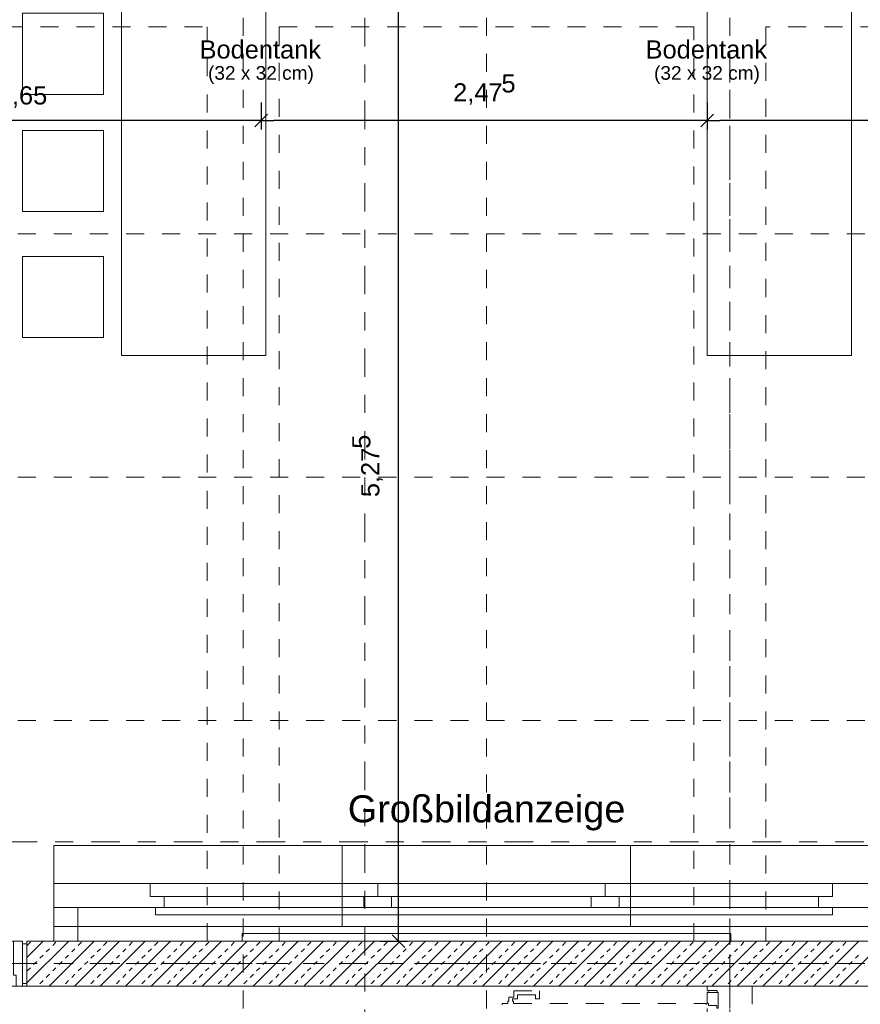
# Model space of a CAD drawing. Header units: metres. Extents: x -45.2 to 14.3, y -31.8 to 10.2.
# Tile 120 of 141: x -9.3 to -4.7, y -13.7 to -8.3. Entities that reach past the tile are written whole.
import ezdxf

# ---------------------------------------------------------------- set-up
doc = ezdxf.new("R2010")
doc.units = ezdxf.units.M
doc.header["$LTSCALE"] = 0.05
for name, pattern in [('Achsen 01', [5.291531, 3.175, -1.058062, 0.352704, -0.705764]), ('gestrichelt - 01', [2, 1, -1]), ('ISO-07 Punktiert', [0.889, 0.127, -0.762]), ('Raster 01', [2, 1, -1]), ('VW-01 Strichlinie kurz', [2, 1, -1])]:
    doc.linetypes.add(name, pattern=pattern)
doc.layers.get('0').update_dxf_attribs({"lineweight": 25})
for name, color, linetype, lineweight in [('013_Beton und Stahlbetonarbeiten-000 Unterzüge', 7, 'ISO-07 Punktiert', 13), ('013_Beton und Stahlbetonarbeiten-340 Innenwände', 7, 'Continuous', 18), ('027_Tischlerarbeiten-340 Innentüren', 7, 'Continuous', 9), ('031_Metallbauarbeiten-340 Innentüren _ Elemente', 7, 'Continuous', 9), ('039_Trockenbauarbeiten-000 Sturz', 7, 'ISO-07 Punktiert', 9), ('053_Niederspannungsanlagen-Bodentanks', 7, 'gestrichelt - 01', 9), ('AV1-Einrichtung Bemaßung', 7, 'Continuous', 9), ('AV1-Schnitt Achsen', 7, 'Achsen 01', 18)]:
    doc.layers.add(name, color=color, linetype=linetype, lineweight=lineweight)
for name, color, linetype, lineweight, true_color in [('ACTES-Einrichtung Aufsicht.', 7, 'Continuous', 9, 0xa6a6a6), ('AV1-Achsen', 1, 'Achsen 01', 18, 0xff0000), ('AV1-Einrichtung', 7, 'Continuous', 9, 0xa6a6a6), ('AV1-Raster', 7, 'Raster 01', 9, 0xa6a6a6)]:
    doc.layers.add(name, color=color, linetype=linetype, lineweight=lineweight, true_color=true_color)
doc.styles.add('Arial', font='arial.ttf')

msp = doc.modelspace()

# ---------------------------------------------------------------- linework, layer by layer
at = {"color": 0, "linetype": 'Continuous', "lineweight": 15}
for p, q in [((-7.9646, -8.7848), (-8.0354, -8.8555)), ((-8.0354, -8.8555), (-7.9646, -8.7848)), ((-5.4896, -8.7848), (-5.5604, -8.8555)), ((-5.5604, -8.8555), (-5.4896, -8.7848)), ((-7.2032, -13.4104), (-7.2739, -13.3396))]:
    msp.add_line(p, q, dxfattribs=at)
at = {"color": 0, "linetype": 'ByBlock', "lineweight": -2}
for p, q in [((-8, -8.8202), (-8.0707, -8.8202)), ((-8, -8.8202), (-7.9293, -8.8202)), ((-5.525, -8.8202), (-5.5957, -8.8202)), ((-5.525, -8.8202), (-5.4543, -8.8202)), ((-7.2386, -13.375), (-7.2386, -13.3043))]:
    msp.add_line(p, q, dxfattribs=at)
at = {"layer": '013_Beton und Stahlbetonarbeiten-000 Unterzüge', "linetype": 'VW-01 Strichlinie kurz'}
for p, q in [((-13.625, -8.3), (-8.3, -8.3)), ((-8.3, -13.375), (-8.3, -8.3)), ((-5.6, -8.3), (-7.9, -8.3)), ((-7.9, -8.3), (-7.9, -13.375)), ((-5.6, -13.375), (-5.6, -8.3)), ((-2.575, -8.3), (-5.2, -8.3)), ((-5.2, -8.3), (-5.2, -13.375)), ((-7.9, -13.375), (-8.3, -13.375)), ((-5.2, -13.375), (-5.6, -13.375))]:
    msp.add_line(p, q, dxfattribs=at)
msp.add_lwpolyline([(-10.65, -13.625), (-10.65, -13.375), (-9.3, -13.375), (-9.3, -13.625)], close=True, dxfattribs=at)
at = {"layer": '013_Beton und Stahlbetonarbeiten-340 Innenwände', "color": 251, "linetype": 'Continuous', "lineweight": 13, "true_color": 0x4c4c4c}
for p, q in [((-9.0682, -13.375), (-9.3, -13.6068)), ((-9.2096, -13.375), (-9.3, -13.4654)), ((-9.2985, -13.3997), (-9.2808, -13.382)), ((-8.9267, -13.375), (-9.1767, -13.625)), ((-9.157, -13.3997), (-9.1394, -13.382)), ((-8.7853, -13.375), (-9.0353, -13.625)), ((-9.0156, -13.3997), (-8.9979, -13.382)), ((-8.6439, -13.375), (-8.8939, -13.625)), ((-8.8742, -13.3997), (-8.8565, -13.382)), ((-8.5025, -13.375), (-8.7525, -13.625)), ((-8.7328, -13.3997), (-8.7151, -13.382)), ((-8.3611, -13.375), (-8.6111, -13.625)), ((-8.5913, -13.3997), (-8.5737, -13.382)), ((-8.2196, -13.375), (-8.4696, -13.625)), ((-8.4499, -13.3997), (-8.4322, -13.382)), ((-8.0782, -13.375), (-8.3282, -13.625)), ((-8.3085, -13.3997), (-8.2908, -13.382)), ((-7.9368, -13.375), (-8.1868, -13.625)), ((-8.1671, -13.3997), (-8.1494, -13.382)), ((-7.7954, -13.375), (-8.0454, -13.625)), ((-8.0257, -13.3997), (-8.008, -13.382)), ((-7.6539, -13.375), (-7.9039, -13.625)), ((-7.8842, -13.3997), (-7.8666, -13.382)), ((-7.5125, -13.375), (-7.7625, -13.625)), ((-7.7428, -13.3997), (-7.7251, -13.382)), ((-7.3711, -13.375), (-7.6211, -13.625)), ((-7.6014, -13.3997), (-7.5837, -13.382)), ((-7.2297, -13.375), (-7.4797, -13.625)), ((-7.46, -13.3997), (-7.4423, -13.382)), ((-7.0883, -13.375), (-7.3383, -13.625)), ((-7.3186, -13.3997), (-7.3009, -13.382)), ((-6.9468, -13.375), (-7.1968, -13.625)), ((-7.1771, -13.3997), (-7.1595, -13.382)), ((-6.8054, -13.375), (-7.0554, -13.625)), ((-7.0357, -13.3997), (-7.018, -13.382)), ((-6.664, -13.375), (-6.914, -13.625)), ((-6.8943, -13.3997), (-6.8766, -13.382)), ((-6.5226, -13.375), (-6.7726, -13.625)), ((-6.7529, -13.3997), (-6.7352, -13.382)), ((-6.3812, -13.375), (-6.6312, -13.625)), ((-6.6114, -13.3997), (-6.5938, -13.382)), ((-6.2397, -13.375), (-6.4897, -13.625)), ((-6.47, -13.3997), (-6.4523, -13.382)), ((-6.0983, -13.375), (-6.3483, -13.625)), ((-6.3286, -13.3997), (-6.3109, -13.382)), ((-5.9569, -13.375), (-6.2069, -13.625)), ((-6.1872, -13.3997), (-6.1695, -13.382)), ((-5.8155, -13.375), (-6.0655, -13.625)), ((-6.0458, -13.3997), (-6.0281, -13.382)), ((-5.674, -13.375), (-5.924, -13.625)), ((-5.9043, -13.3997), (-5.8867, -13.382)), ((-5.5326, -13.375), (-5.7826, -13.625)), ((-5.7629, -13.3997), (-5.7452, -13.382)), ((-5.3912, -13.375), (-5.6412, -13.625)), ((-5.6215, -13.3997), (-5.6038, -13.382)), ((-5.2498, -13.375), (-5.4998, -13.625)), ((-5.4801, -13.3997), (-5.4624, -13.382)), ((-5.1084, -13.375), (-5.3584, -13.625)), ((-5.3387, -13.3997), (-5.321, -13.382)), ((-4.9669, -13.375), (-5.2169, -13.625)), ((-5.1972, -13.3997), (-5.1796, -13.382)), ((-4.8255, -13.375), (-5.0755, -13.625)), ((-5.0558, -13.3997), (-5.0381, -13.382)), ((-4.6841, -13.375), (-4.9341, -13.625)), ((-4.9144, -13.3997), (-4.8967, -13.382)), ((-4.5427, -13.375), (-4.7927, -13.625)), ((-4.773, -13.3997), (-4.7553, -13.382)), ((-9.1924, -13.435), (-9.1747, -13.4174)), ((-9.051, -13.435), (-9.0333, -13.4174)), ((-8.9095, -13.435), (-8.8919, -13.4174)), ((-8.7681, -13.435), (-8.7504, -13.4174)), ((-8.6267, -13.435), (-8.609, -13.4174)), ((-8.4853, -13.435), (-8.4676, -13.4174)), ((-8.3439, -13.435), (-8.3262, -13.4174)), ((-8.2024, -13.435), (-8.1848, -13.4174)), ((-8.061, -13.435), (-8.0433, -13.4174)), ((-7.9196, -13.435), (-7.9019, -13.4174)), ((-7.7782, -13.435), (-7.7605, -13.4174)), ((-7.6368, -13.435), (-7.6191, -13.4174)), ((-7.4953, -13.435), (-7.4777, -13.4174)), ((-7.3539, -13.435), (-7.3362, -13.4174)), ((-7.2125, -13.435), (-7.1948, -13.4174)), ((-7.0711, -13.435), (-7.0534, -13.4174)), ((-6.9296, -13.435), (-6.912, -13.4174)), ((-6.7882, -13.435), (-6.7705, -13.4174)), ((-6.6468, -13.435), (-6.6291, -13.4174)), ((-6.5054, -13.435), (-6.4877, -13.4174)), ((-6.364, -13.435), (-6.3463, -13.4174)), ((-6.2225, -13.435), (-6.2049, -13.4174)), ((-6.0811, -13.435), (-6.0634, -13.4174)), ((-5.9397, -13.435), (-5.922, -13.4174)), ((-5.7983, -13.435), (-5.7806, -13.4174)), ((-5.6569, -13.435), (-5.6392, -13.4174)), ((-5.5154, -13.435), (-5.4978, -13.4174)), ((-5.374, -13.435), (-5.3563, -13.4174)), ((-5.2326, -13.435), (-5.2149, -13.4174)), ((-5.0912, -13.435), (-5.0735, -13.4174)), ((-4.9497, -13.435), (-4.9321, -13.4174)), ((-4.8083, -13.435), (-4.7906, -13.4174)), ((-9.2631, -13.5057), (-9.2454, -13.4881)), ((-9.2277, -13.4704), (-9.2101, -13.4527)), ((-9.1217, -13.5057), (-9.104, -13.4881)), ((-9.0863, -13.4704), (-9.0686, -13.4527)), ((-8.9803, -13.5057), (-8.9626, -13.4881)), ((-8.9449, -13.4704), (-8.9272, -13.4527)), ((-8.8388, -13.5057), (-8.8212, -13.4881)), ((-8.8035, -13.4704), (-8.7858, -13.4527)), ((-8.6974, -13.5057), (-8.6797, -13.4881)), ((-8.6621, -13.4704), (-8.6444, -13.4527)), ((-8.556, -13.5057), (-8.5383, -13.4881)), ((-8.5206, -13.4704), (-8.503, -13.4527)), ((-8.4146, -13.5057), (-8.3969, -13.4881)), ((-8.3792, -13.4704), (-8.3615, -13.4527)), ((-8.2731, -13.5057), (-8.2555, -13.4881)), ((-8.2378, -13.4704), (-8.2201, -13.4527)), ((-8.1317, -13.5057), (-8.1141, -13.4881)), ((-8.0964, -13.4704), (-8.0787, -13.4527)), ((-7.9903, -13.5057), (-7.9726, -13.4881)), ((-7.955, -13.4704), (-7.9373, -13.4527)), ((-7.8489, -13.5057), (-7.8312, -13.4881)), ((-7.8135, -13.4704), (-7.7959, -13.4527)), ((-7.7075, -13.5057), (-7.6898, -13.4881)), ((-7.6721, -13.4704), (-7.6544, -13.4527)), ((-7.566, -13.5057), (-7.5484, -13.4881)), ((-7.5307, -13.4704), (-7.513, -13.4527)), ((-7.4246, -13.5057), (-7.4069, -13.4881)), ((-7.3893, -13.4704), (-7.3716, -13.4527)), ((-7.2832, -13.5057), (-7.2655, -13.4881)), ((-7.2478, -13.4704), (-7.2302, -13.4527)), ((-7.1418, -13.5057), (-7.1241, -13.4881)), ((-7.1064, -13.4704), (-7.0887, -13.4527)), ((-7.0004, -13.5057), (-6.9827, -13.4881)), ((-6.965, -13.4704), (-6.9473, -13.4527)), ((-6.8589, -13.5057), (-6.8413, -13.4881)), ((-6.8236, -13.4704), (-6.8059, -13.4527)), ((-6.7175, -13.5057), (-6.6998, -13.4881)), ((-6.6822, -13.4704), (-6.6645, -13.4527)), ((-6.5761, -13.5057), (-6.5584, -13.4881)), ((-6.5407, -13.4704), (-6.5231, -13.4527)), ((-6.4347, -13.5057), (-6.417, -13.4881)), ((-6.3993, -13.4704), (-6.3816, -13.4527)), ((-6.2933, -13.5057), (-6.2756, -13.4881)), ((-6.2579, -13.4704), (-6.2402, -13.4527)), ((-6.1518, -13.5057), (-6.1342, -13.4881)), ((-6.1165, -13.4704), (-6.0988, -13.4527)), ((-6.0104, -13.5057), (-5.9927, -13.4881)), ((-5.9751, -13.4704), (-5.9574, -13.4527)), ((-5.869, -13.5057), (-5.8513, -13.4881)), ((-5.8336, -13.4704), (-5.816, -13.4527)), ((-5.7276, -13.5057), (-5.7099, -13.4881)), ((-5.6922, -13.4704), (-5.6745, -13.4527)), ((-5.5861, -13.5057), (-5.5685, -13.4881)), ((-5.5508, -13.4704), (-5.5331, -13.4527)), ((-5.4447, -13.5057), (-5.427, -13.4881)), ((-5.4094, -13.4704), (-5.3917, -13.4527)), ((-5.3033, -13.5057), (-5.2856, -13.4881)), ((-5.2679, -13.4704), (-5.2503, -13.4527)), ((-5.1619, -13.5057), (-5.1442, -13.4881)), ((-5.1265, -13.4704), (-5.1088, -13.4527)), ((-5.0205, -13.5057), (-5.0028, -13.4881)), ((-4.9851, -13.4704), (-4.9674, -13.4527)), ((-4.879, -13.5057), (-4.8614, -13.4881)), ((-4.8437, -13.4704), (-4.826, -13.4527)), ((-4.7376, -13.5057), (-4.7199, -13.4881)), ((-4.7023, -13.4704), (-4.6846, -13.4527)), ((-9.2985, -13.5411), (-9.2808, -13.5234)), ((-9.157, -13.5411), (-9.1394, -13.5234)), ((-9.0156, -13.5411), (-8.9979, -13.5234)), ((-8.8742, -13.5411), (-8.8565, -13.5234)), ((-8.7328, -13.5411), (-8.7151, -13.5234)), ((-8.5913, -13.5411), (-8.5737, -13.5234)), ((-8.4499, -13.5411), (-8.4322, -13.5234)), ((-8.3085, -13.5411), (-8.2908, -13.5234)), ((-8.1671, -13.5411), (-8.1494, -13.5234)), ((-8.0257, -13.5411), (-8.008, -13.5234)), ((-7.8842, -13.5411), (-7.8666, -13.5234)), ((-7.7428, -13.5411), (-7.7251, -13.5234)), ((-7.6014, -13.5411), (-7.5837, -13.5234)), ((-7.46, -13.5411), (-7.4423, -13.5234)), ((-7.3186, -13.5411), (-7.3009, -13.5234)), ((-7.1771, -13.5411), (-7.1595, -13.5234)), ((-7.0357, -13.5411), (-7.018, -13.5234)), ((-6.8943, -13.5411), (-6.8766, -13.5234)), ((-6.7529, -13.5411), (-6.7352, -13.5234)), ((-6.6114, -13.5411), (-6.5938, -13.5234)), ((-6.47, -13.5411), (-6.4523, -13.5234)), ((-6.3286, -13.5411), (-6.3109, -13.5234)), ((-6.1872, -13.5411), (-6.1695, -13.5234)), ((-6.0458, -13.5411), (-6.0281, -13.5234)), ((-5.9043, -13.5411), (-5.8867, -13.5234)), ((-5.7629, -13.5411), (-5.7452, -13.5234)), ((-5.6215, -13.5411), (-5.6038, -13.5234)), ((-5.4801, -13.5411), (-5.4624, -13.5234)), ((-5.3387, -13.5411), (-5.321, -13.5234)), ((-5.1972, -13.5411), (-5.1796, -13.5234)), ((-5.0558, -13.5411), (-5.0381, -13.5234)), ((-4.9144, -13.5411), (-4.8967, -13.5234)), ((-4.773, -13.5411), (-4.7553, -13.5234)), ((-9.2277, -13.6118), (-9.2101, -13.5941)), ((-9.1924, -13.5765), (-9.1747, -13.5588)), ((-9.0863, -13.6118), (-9.0686, -13.5941)), ((-9.051, -13.5765), (-9.0333, -13.5588)), ((-8.9449, -13.6118), (-8.9272, -13.5941)), ((-8.9095, -13.5765), (-8.8919, -13.5588)), ((-8.8035, -13.6118), (-8.7858, -13.5941)), ((-8.7681, -13.5765), (-8.7504, -13.5588)), ((-8.6621, -13.6118), (-8.6444, -13.5941)), ((-8.6267, -13.5765), (-8.609, -13.5588)), ((-8.5206, -13.6118), (-8.503, -13.5941)), ((-8.4853, -13.5765), (-8.4676, -13.5588)), ((-8.3792, -13.6118), (-8.3615, -13.5941)), ((-8.3439, -13.5765), (-8.3262, -13.5588)), ((-8.2378, -13.6118), (-8.2201, -13.5941)), ((-8.2024, -13.5765), (-8.1848, -13.5588)), ((-8.0964, -13.6118), (-8.0787, -13.5941)), ((-8.061, -13.5765), (-8.0433, -13.5588)), ((-7.955, -13.6118), (-7.9373, -13.5941)), ((-7.9196, -13.5765), (-7.9019, -13.5588)), ((-7.8135, -13.6118), (-7.7959, -13.5941)), ((-7.7782, -13.5765), (-7.7605, -13.5588)), ((-7.6721, -13.6118), (-7.6544, -13.5941)), ((-7.6368, -13.5765), (-7.6191, -13.5588)), ((-7.5307, -13.6118), (-7.513, -13.5941)), ((-7.4953, -13.5765), (-7.4777, -13.5588)), ((-7.3893, -13.6118), (-7.3716, -13.5941)), ((-7.3539, -13.5765), (-7.3362, -13.5588)), ((-7.2478, -13.6118), (-7.2302, -13.5941)), ((-7.2125, -13.5765), (-7.1948, -13.5588)), ((-7.1064, -13.6118), (-7.0887, -13.5941)), ((-7.0711, -13.5765), (-7.0534, -13.5588)), ((-6.965, -13.6118), (-6.9473, -13.5941)), ((-6.9296, -13.5765), (-6.912, -13.5588)), ((-6.8236, -13.6118), (-6.8059, -13.5941)), ((-6.7882, -13.5765), (-6.7705, -13.5588)), ((-6.6822, -13.6118), (-6.6645, -13.5941)), ((-6.6468, -13.5765), (-6.6291, -13.5588)), ((-6.5407, -13.6118), (-6.5231, -13.5941)), ((-6.5054, -13.5765), (-6.4877, -13.5588)), ((-6.3993, -13.6118), (-6.3816, -13.5941)), ((-6.364, -13.5765), (-6.3463, -13.5588)), ((-6.2579, -13.6118), (-6.2402, -13.5941)), ((-6.2225, -13.5765), (-6.2049, -13.5588)), ((-6.1165, -13.6118), (-6.0988, -13.5941)), ((-6.0811, -13.5765), (-6.0634, -13.5588)), ((-5.9751, -13.6118), (-5.9574, -13.5941)), ((-5.9397, -13.5765), (-5.922, -13.5588)), ((-5.8336, -13.6118), (-5.816, -13.5941)), ((-5.7983, -13.5765), (-5.7806, -13.5588)), ((-5.6922, -13.6118), (-5.6745, -13.5941)), ((-5.6569, -13.5765), (-5.6392, -13.5588)), ((-5.5508, -13.6118), (-5.5331, -13.5941)), ((-5.5154, -13.5765), (-5.4978, -13.5588)), ((-5.4094, -13.6118), (-5.3917, -13.5941)), ((-5.374, -13.5765), (-5.3563, -13.5588)), ((-5.2679, -13.6118), (-5.2503, -13.5941)), ((-5.2326, -13.5765), (-5.2149, -13.5588)), ((-5.1265, -13.6118), (-5.1088, -13.5941)), ((-5.0912, -13.5765), (-5.0735, -13.5588)), ((-4.9851, -13.6118), (-4.9674, -13.5941)), ((-4.9497, -13.5765), (-4.9321, -13.5588)), ((-4.8437, -13.6118), (-4.826, -13.5941)), ((-4.8083, -13.5765), (-4.7906, -13.5588)), ((-4.7023, -13.6118), (-4.6846, -13.5941))]:
    msp.add_line(p, q, dxfattribs=at)
at = {"layer": '013_Beton und Stahlbetonarbeiten-340 Innenwände'}
msp.add_lwpolyline([(-9.3, -13.375), (-0.125, -13.375), (-0.125, -13.625), (-9.3, -13.625)], close=True, dxfattribs=at)
at = {"layer": '027_Tischlerarbeiten-340 Innentüren'}
for points in [[(-9.36, -13.625), (-9.36, -13.565), (-9.375, -13.565), (-9.375, -13.375), (-9.325, -13.375), (-9.325, -13.625)], [(-9.3, -13.39), (-9.3, -13.61), (-9.325, -13.61), (-9.325, -13.39)]]:
    msp.add_lwpolyline(points, close=True, dxfattribs=at)
at = {"layer": '031_Metallbauarbeiten-340 Innentüren _ Elemente', "color": 253, "linetype": 'gestrichelt - 01', "lineweight": 9, "true_color": 0xa6a6a6}
msp.add_lwpolyline([(-6.6625, -13.7292), (-6.6625, -13.7222), (-6.632, -13.7222), (-6.632, -13.7092), (-6.626, -13.7092), (-6.626, -13.6862), (-6.598, -13.6862), (-6.598, -13.6522), (-6.456, -13.6522), (-6.456, -13.6962), (-6.477, -13.6962), (-6.477, -13.6732), (-6.577, -13.6732), (-6.577, -13.6962), (-6.605, -13.6962), (-6.605, -13.7092), (-6.599, -13.7092), (-6.599, -13.7222), (-5.53, -13.7222), (-5.53, -13.7292)], dxfattribs=at)
at = {"layer": '031_Metallbauarbeiten-340 Innentüren _ Elemente'}
for points in [[(-5.472, -13.7322), (-5.518, -13.7322), (-5.518, -13.7222), (-5.525, -13.7222), (-5.525, -13.6603), (-5.465, -13.6603), (-5.465, -13.7472), (-5.472, -13.7472)], [(-5.52, -13.65), (-5.47, -13.65), (-5.47, -13.6603), (-5.52, -13.6603)]]:
    msp.add_lwpolyline(points, close=True, dxfattribs=at)
at = {"layer": '039_Trockenbauarbeiten-000 Sturz', "linetype": 'VW-01 Strichlinie kurz'}
msp.add_lwpolyline([(-5.525, -16.05), (-5.525, -13.625), (-5.275, -13.625), (-5.275, -16.05)], close=True, dxfattribs=at)
at = {"layer": 'ACTES-Einrichtung Aufsicht.'}
for points in [[(-9.15, -13.2947), (-7.55, -13.2947), (-7.55, -12.8447), (-9.15, -12.8447)], [(-7.55, -13.2947), (-5.95, -13.2947), (-5.95, -12.8447), (-7.55, -12.8447)], [(-5.95, -13.2947), (-4.35, -13.2947), (-4.35, -12.8447), (-5.95, -12.8447)], [(-7.3535, -13.1279), (-8.6154, -13.1279), (-8.6154, -13.0557), (-7.3535, -13.0557)], [(-6.0915, -13.1279), (-7.3535, -13.1279), (-7.3535, -13.0557), (-6.0915, -13.0557)], [(-4.8296, -13.1279), (-6.0915, -13.1279), (-6.0915, -13.0557), (-4.8296, -13.0557)], [(-7.4308, -13.1878), (-8.5381, -13.1878), (-8.5381, -13.1279), (-7.4308, -13.1279)], [(-6.1689, -13.1878), (-7.2762, -13.1878), (-7.2762, -13.1279), (-6.1689, -13.1279)], [(-4.907, -13.1878), (-6.0143, -13.1878), (-6.0143, -13.1279), (-4.907, -13.1279)], [(-4.8296, -13.2294), (-8.5873, -13.2294), (-8.5873, -13.1878), (-4.8296, -13.1878)], [(-5.3948, -13.375), (-8.1052, -13.375), (-8.1052, -13.3334), (-5.3948, -13.3334)]]:
    msp.add_lwpolyline(points, close=True, dxfattribs=at)
at = {"layer": 'ACTES-Einrichtung Aufsicht.', "color": 251, "true_color": 0x555555}
for points in [[(-4.35, -13.1878), (-9.15, -13.1878), (-9.15, -13.0557), (-4.35, -13.0557)], [(-9.15, -13.375), (-9.15, -13.1878), (-9.0179, -13.1878), (-9.0179, -13.375)]]:
    msp.add_lwpolyline(points, close=True, dxfattribs=at)
at = {"layer": 'AV1-Achsen'}
for p, q in [((-5.4, -26.5), (-5.4, 4.9)), ((-43.35, -13.5), (4.2, -13.5))]:
    msp.add_line(p, q, dxfattribs=at)
at = {"layer": 'AV1-Einrichtung'}
for points in [[(-4.725, -10.125), (-5.525, -10.125), (-5.525, -2.825), (-7.975, -2.825), (-7.975, -10.125), (-8.775, -10.125), (-8.775, -2.025), (-4.725, -2.025)], [(-9.325, -8.225), (-8.875, -8.225), (-8.875, -8.675), (-9.325, -8.675)], [(-9.325, -8.875), (-8.875, -8.875), (-8.875, -9.325), (-9.325, -9.325)], [(-9.325, -9.575), (-8.875, -9.575), (-8.875, -10.025), (-9.325, -10.025)]]:
    msp.add_lwpolyline(points, close=True, dxfattribs=at)
at = {"layer": 'AV1-Einrichtung Bemaßung', "color": 0, "lineweight": -2}
for p, q in [((-7.2386, -13.3043), (-7.2386, -8.1707)), ((-8, -8.7202), (-8, -8.8702)), ((-8, -8.7202), (-8, -8.8702)), ((-5.525, -8.7202), (-5.525, -8.8702)), ((-5.525, -8.7202), (-5.525, -8.8702)), ((-8.0707, -8.8202), (-10.5793, -8.8202)), ((-5.5957, -8.8202), (-7.9293, -8.8202)), ((-2.9457, -8.8202), (-5.4543, -8.8202)), ((-7.3386, -13.375), (-7.1886, -13.375))]:
    msp.add_line(p, q, dxfattribs=at)
at = {"layer": 'AV1-Raster'}
for p, q in [((-8.1, -22.95), (-8.1, 1.35)), ((-6.75, -22.95), (-6.75, 1.35)), ((-5.4, -22.95), (-5.4, 1.35)), ((1.35, -9.45), (-40.5, -9.45)), ((1.35, -10.8), (-40.5, -10.8)), ((1.35, -12.15), (-40.5, -12.15)), ((1.35, -13.5), (-40.5, -13.5))]:
    msp.add_line(p, q, dxfattribs=at)
at = {"layer": 'AV1-Schnitt Achsen'}
for p, q in [((-7.425, -26.3), (-7.425, 4.7)), ((-43.35, -12.825), (4.2, -12.825))]:
    msp.add_line(p, q, dxfattribs=at)
at = {"layer": 'Defpoints', "color": 0, "lineweight": 0}
for p, q in [((-8, -8.8202), (-8, -8.8202)), ((-5.525, -8.8202), (-5.525, -8.8202)), ((-8.4596, -13.375), (-8.4596, -13.375)), ((-9.3, -13.625), (-9.3, -13.625))]:
    msp.add_line(p, q, dxfattribs=at)

# ---------------------------------------------------------------- texts
at = {"layer": '053_Niederspannungsanlagen-Bodentanks', "attachment_point": 7, "style": 'Arial'}
for s, insert, char_height in [('Bodentank', (-8.3418, -8.4777), 0.10087), ('Bodentank', (-5.8668, -8.4777), 0.10087), ('(32 x 32 cm)', (-8.295, -8.6167), 0.075654), ('(32 x 32 cm)', (-5.82, -8.6167), 0.075654)]:
    msp.add_mtext(s, dxfattribs=dict(at, insert=insert, char_height=char_height))
at = {"layer": 'ACTES-Einrichtung Aufsicht.', "insert": (-7.5193, -12.7616), "char_height": 0.150274, "attachment_point": 7, "style": 'Arial'}
msp.add_mtext('Großbildanzeige', dxfattribs=at)
at = {"layer": 'AV1-Einrichtung Bemaßung', "color": 0, "attachment_point": 7, "style": 'Arial'}
for s, insert, char_height in [('5', (-6.6667, -8.666), 0.1009), ('2,65', (-9.4614, -8.75), 0.10087), ('2,47', (-6.9351, -8.7332), 0.10087)]:
    msp.add_mtext(s, dxfattribs=dict(at, insert=insert, char_height=char_height))
at = {"layer": 'AV1-Einrichtung Bemaßung', "color": 0, "attachment_point": 7, "rotation": 90, "style": 'Arial'}
for s, insert, char_height in [('5', (-7.3928, -10.6426), 0.1009), ('5,27', (-7.3255, -10.911), 0.10087)]:
    msp.add_mtext(s, dxfattribs=dict(at, insert=insert, char_height=char_height))

doc.saveas('drawing.dxf')
